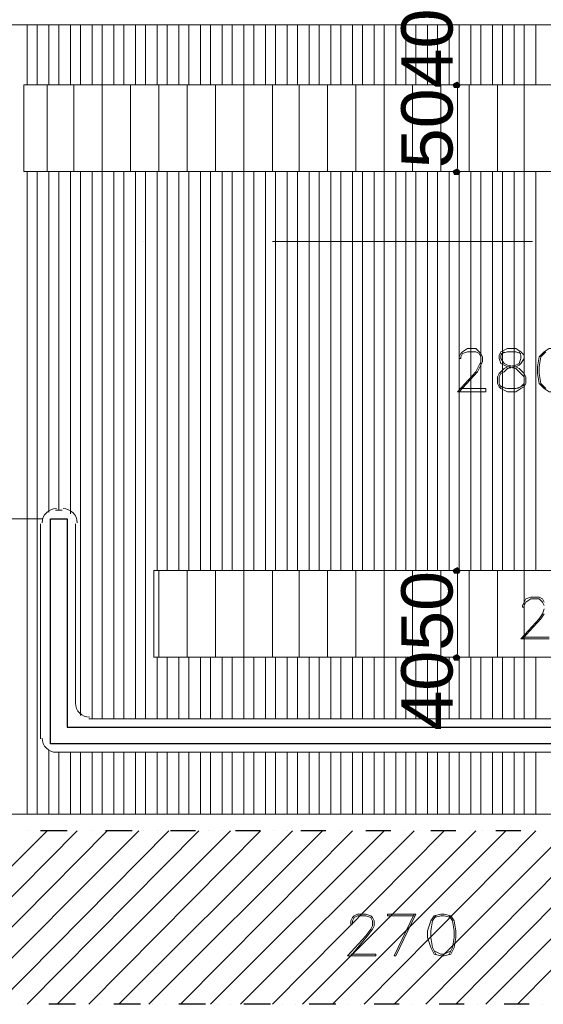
# Model space of a CAD drawing. Header units: metres. Extents: x 5.7 to 89.8, y 4 to 63.5.
# Tile 28 of 45: x 44.1 to 47.1, y 25.3 to 30.9. Entities that reach past the tile are written whole.
import ezdxf

# ---------------------------------------------------------------- set-up
doc = ezdxf.new("R2010")
doc.units = ezdxf.units.M
doc.header["$MEASUREMENT"] = 0
for name, color, linetype in [('PDF10_ax', 7, 'Continuous'), ('PDF10_dim', 7, 'Continuous'), ('PDF10_halozen', 7, 'Continuous'), ('PDF10_hatch-plan', 7, 'Continuous'), ('PDF10_khatchin', 7, 'Continuous'), ('PDF10_Layer5', 7, 'Continuous'), ('PDF10_saghf kazeb', 7, 'Continuous'), ('PDF10_Text', 7, 'Continuous'), ('PDF10_textt', 7, 'Continuous'), ('PDF10_wall', 7, 'Continuous')]:
    doc.layers.add(name, color=color, linetype=linetype)
doc.styles.add('PDF Arial', font='arial.ttf')

msp = doc.modelspace()

# ---------------------------------------------------------------- linework, layer by layer
at = {"layer": 'PDF10_ax', "lineweight": 9}
for points in [[(44.7787, 29.6609), (44.7787, 29.6609)], [(45.5203, 29.6609), (47.0227, 29.6609)]]:
    msp.add_lwpolyline(points, dxfattribs=at)
at = {"layer": 'PDF10_dim', "lineweight": 20}
for points in [[(46.5219, 30.5662), (46.5893, 30.5662)], [(46.5219, 27.2627), (46.5893, 27.2627)]]:
    msp.add_lwpolyline(points, close=True, dxfattribs=at)
for points in [[(46.5893, 30.547), (46.5893, 30.5277), (46.5893, 30.1039), (46.5893, 30.0847)], [(46.5893, 30.0654), (46.5219, 30.0654)], [(46.5893, 27.7635), (46.5219, 27.7635)], [(46.5893, 27.7443), (46.5893, 27.7154), (46.5893, 27.3012), (46.5893, 27.282)], [(46.5893, 26.8582), (46.5219, 26.8582)]]:
    msp.add_lwpolyline(points, dxfattribs=at)
at = {"layer": 'PDF10_dim', "transparency": 33554559}
for points in [[(46.5701, 30.5758), (46.5893, 30.5662), (46.5604, 30.5662)], [(46.5893, 30.5855), (46.5701, 30.5758), (46.5893, 30.5662)], [(46.599, 30.5758), (46.5893, 30.5662), (46.5893, 30.5855)], [(46.6086, 30.5662), (46.599, 30.5758), (46.5893, 30.5662)], [(46.5893, 30.5662), (46.5604, 30.5662), (46.5701, 30.547)], [(46.5701, 30.547), (46.5893, 30.547), (46.5893, 30.5662)], [(46.5893, 30.547), (46.5893, 30.5662), (46.599, 30.547)], [(46.5893, 30.5662), (46.599, 30.547), (46.6086, 30.5662)], [(46.5893, 30.0654), (46.5701, 30.075), (46.5604, 30.0654)], [(46.5604, 30.0654), (46.5701, 30.0461), (46.5893, 30.0654)], [(46.5893, 30.0847), (46.5893, 30.0654), (46.5701, 30.075)], [(46.5701, 30.0461), (46.5893, 30.0654), (46.5893, 30.0461)], [(46.599, 30.075), (46.5893, 30.0847), (46.5893, 30.0654)], [(46.5893, 30.0654), (46.6086, 30.0654), (46.599, 30.075)], [(46.5893, 30.0461), (46.599, 30.0461), (46.5893, 30.0654)], [(46.599, 30.0461), (46.5893, 30.0654), (46.6086, 30.0654)], [(46.5701, 27.7732), (46.5893, 27.7635), (46.5604, 27.7635)], [(46.5893, 27.7635), (46.5604, 27.7635), (46.5701, 27.7443)], [(46.5893, 27.7828), (46.5701, 27.7732), (46.5893, 27.7635)], [(46.5701, 27.7443), (46.5893, 27.7443), (46.5893, 27.7635)], [(46.599, 27.7732), (46.5893, 27.7635), (46.5893, 27.7828)], [(46.6086, 27.7635), (46.599, 27.7732), (46.5893, 27.7635)], [(46.5893, 27.7443), (46.5893, 27.7635), (46.599, 27.7443)], [(46.5893, 27.7635), (46.599, 27.7443), (46.6086, 27.7635)], [(46.5893, 27.282), (46.5893, 27.2627), (46.5701, 27.2723)], [(46.599, 27.2723), (46.5893, 27.282), (46.5893, 27.2627)], [(46.5893, 27.2627), (46.5701, 27.2723), (46.5604, 27.2627)], [(46.5604, 27.2627), (46.5701, 27.2435), (46.5893, 27.2627)], [(46.5701, 27.2435), (46.5893, 27.2627), (46.5893, 27.2435)], [(46.5893, 27.2627), (46.6086, 27.2627), (46.599, 27.2723)], [(46.5893, 27.2435), (46.599, 27.2435), (46.5893, 27.2627)], [(46.599, 27.2435), (46.5893, 27.2627), (46.6086, 27.2627)]]:
    msp.add_solid(points, dxfattribs=at)
at = {"layer": 'PDF10_halozen', "lineweight": 25}
for points in [[(44.1045, 26.2611), (44.1045, 26.2611)], [(44.3356, 26.2611), (44.1815, 26.2611)], [(44.403, 26.2611), (44.403, 26.2611)], [(44.4801, 26.2611), (44.4801, 26.2611)], [(44.7112, 26.2611), (44.5571, 26.2611)], [(44.7787, 26.2611), (44.7787, 26.2611)], [(44.8557, 26.2611), (44.8557, 26.2611)], [(45.0772, 26.2611), (44.9328, 26.2611)], [(45.1543, 26.2611), (45.1543, 26.2611)], [(45.2313, 26.2611), (45.2313, 26.2611)], [(45.4528, 26.2611), (45.3084, 26.2611)], [(45.5299, 26.2611), (45.5299, 26.2611)], [(45.6069, 26.2611), (45.6069, 26.2611)], [(45.8285, 26.2611), (45.684, 26.2611)], [(45.9055, 26.2611), (45.9055, 26.2611)], [(45.9826, 26.2611), (45.9826, 26.2611)], [(46.2041, 26.2611), (46.0596, 26.2611)], [(46.2811, 26.2611), (46.2811, 26.2611)], [(46.3582, 26.2611), (46.3582, 26.2611)], [(46.5797, 26.2611), (46.4352, 26.2611)], [(46.6567, 26.2611), (46.6567, 26.2611)], [(46.7338, 26.2611), (46.7338, 26.2611)], [(46.9553, 26.2611), (46.8108, 26.2611)], [(47.0324, 26.2611), (47.0324, 26.2611)], [(44.0852, 25.2594), (44.0852, 25.2594)], [(44.1526, 25.2594), (44.1526, 25.2594)], [(44.3838, 25.2594), (44.2297, 25.2594)], [(44.4608, 25.2594), (44.4608, 25.2594)], [(44.5282, 25.2594), (44.5282, 25.2594)], [(44.7594, 25.2594), (44.6053, 25.2594)], [(44.8268, 25.2594), (44.8268, 25.2594)], [(44.9039, 25.2594), (44.9039, 25.2594)], [(45.135, 25.2594), (44.9809, 25.2594)], [(45.2024, 25.2594), (45.2024, 25.2594)], [(45.2795, 25.2594), (45.2795, 25.2594)], [(45.5106, 25.2594), (45.3565, 25.2594)], [(45.578, 25.2594), (45.578, 25.2594)], [(45.6551, 25.2594), (45.6551, 25.2594)], [(45.8862, 25.2594), (45.7321, 25.2594)], [(45.9537, 25.2594), (45.9537, 25.2594)], [(46.0307, 25.2594), (46.0307, 25.2594)], [(46.2522, 25.2594), (46.1078, 25.2594)], [(46.3293, 25.2594), (46.3293, 25.2594)], [(46.4063, 25.2594), (46.4063, 25.2594)], [(46.6278, 25.2594), (46.4834, 25.2594)], [(46.7049, 25.2594), (46.7049, 25.2594)], [(46.7819, 25.2594), (46.7819, 25.2594)], [(47.0035, 25.2594), (46.859, 25.2594)], [(47.0805, 25.2594), (47.0805, 25.2594)]]:
    msp.add_lwpolyline(points, dxfattribs=at)
at = {"layer": 'PDF10_hatch-plan', "lineweight": 18}
for points in [[(44.1045, 30.5662), (44.1045, 30.9129)], [(44.1623, 30.5662), (44.1623, 30.9129)], [(44.2297, 30.5662), (44.2297, 30.9129)], [(44.2875, 30.5662), (44.2875, 30.9129)], [(44.3549, 30.5662), (44.3549, 30.9129)], [(44.4127, 30.5662), (44.4127, 30.9129)], [(44.4801, 30.5662), (44.4801, 30.9129)], [(44.5379, 26.9064), (44.5379, 29.6609), (44.5379, 30.0654), (44.5379, 30.5662), (44.5379, 30.9129)], [(44.6053, 30.5662), (44.6053, 30.9129)], [(44.6631, 30.5662), (44.6631, 30.9129)], [(44.7305, 30.5662), (44.7305, 30.9129)], [(44.7883, 30.5662), (44.7883, 30.9129)], [(44.8557, 30.5662), (44.8557, 30.9129)], [(44.9135, 30.5662), (44.9135, 30.9129)], [(44.9809, 30.5662), (44.9809, 30.9129)], [(45.0387, 30.5662), (45.0387, 30.9129)], [(45.1061, 30.5662), (45.1061, 30.9129)], [(45.1639, 30.5662), (45.1639, 30.9129)], [(45.2313, 30.5662), (45.2313, 30.9129)], [(45.2891, 30.5662), (45.2891, 30.9129)], [(45.3565, 26.9064), (45.3565, 27.2627), (45.3565, 27.7635), (45.3565, 29.6609), (45.3565, 30.0654), (45.3565, 30.5662), (45.3565, 30.9129)], [(45.4143, 30.5662), (45.4143, 30.9129)], [(45.4817, 30.5662), (45.4817, 30.9129)], [(45.5395, 30.5662), (45.5395, 30.9129)], [(45.6069, 30.5662), (45.6069, 30.9129)], [(45.6647, 30.5662), (45.6647, 30.9129)], [(45.7321, 30.5662), (45.7321, 30.9129)], [(45.7899, 30.5662), (45.7899, 30.9129)], [(45.8574, 30.5662), (45.8574, 30.9129)], [(45.9151, 30.5662), (45.9151, 30.9129)], [(45.9826, 30.5662), (45.9826, 30.9129)], [(46.0403, 30.5662), (46.0403, 30.9129)], [(46.1078, 30.5662), (46.1078, 30.9129)], [(46.1656, 26.9064), (46.1656, 27.2627), (46.1656, 27.7635), (46.1656, 29.6609), (46.1656, 30.0654), (46.1656, 30.5662), (46.1656, 30.9129)], [(46.233, 30.5662), (46.233, 30.9129)], [(46.2908, 30.5662), (46.2908, 30.9129)], [(46.3485, 30.5662), (46.3485, 30.9129)], [(46.416, 30.5662), (46.416, 30.9129)], [(46.4738, 30.5662), (46.4738, 30.9129)], [(46.5412, 30.5662), (46.5412, 30.9129)], [(46.599, 30.5662), (46.599, 30.9129)], [(46.6664, 30.5662), (46.6664, 30.9129)], [(46.7242, 30.5662), (46.7242, 30.9129)], [(46.7916, 30.5662), (46.7916, 30.9129)], [(46.8494, 30.5662), (46.8494, 30.9129)], [(46.9168, 30.5662), (46.9168, 30.9129)], [(46.9746, 26.9064), (46.9746, 27.2627), (46.9746, 27.7635), (46.9746, 29.6609), (46.9746, 30.0654), (46.9746, 30.5662), (46.9746, 30.9129)], [(47.042, 30.5662), (47.042, 30.9129)], [(44.22, 30.0654), (44.22, 30.5662)], [(44.3741, 30.0654), (44.3741, 30.5662)], [(44.7016, 30.0654), (44.7016, 30.5662)], [(44.8653, 30.0654), (44.8653, 30.5662)], [(45.0291, 30.0654), (45.0291, 30.5662)], [(45.1928, 30.0654), (45.1928, 30.5662)], [(45.5203, 30.0654), (45.5203, 30.5662)], [(45.6744, 30.0654), (45.6744, 30.5662)], [(45.8381, 30.0654), (45.8381, 30.5662)], [(46.0018, 30.0654), (46.0018, 30.5662)], [(46.3293, 30.0654), (46.3293, 30.5662)], [(46.493, 30.0654), (46.493, 30.5662)], [(46.6567, 30.0654), (46.6567, 30.5662)], [(46.8205, 30.0654), (46.8205, 30.5662)], [(44.1045, 26.3574), (44.1045, 28.0621), (44.1045, 29.6609), (44.1045, 30.0654)], [(44.1623, 26.3574), (44.1623, 28.0621), (44.1623, 29.6609), (44.1623, 30.0654)], [(44.2297, 28.1006), (44.2297, 29.6609), (44.2297, 30.0654)], [(44.2875, 28.1103), (44.2875, 29.6609), (44.2875, 30.0654)], [(44.3549, 28.091), (44.3549, 29.6609), (44.3549, 30.0654)], [(44.4127, 26.9256), (44.4127, 29.6609), (44.4127, 30.0654)], [(44.4801, 26.9064), (44.4801, 29.6609), (44.4801, 30.0654)], [(44.6053, 26.9064), (44.6053, 29.6609), (44.6053, 30.0654)], [(44.6631, 26.9064), (44.6631, 29.6609), (44.6631, 30.0654)], [(44.7305, 26.9064), (44.7305, 29.6609), (44.7305, 30.0654)], [(44.7883, 26.9064), (44.7883, 29.6609), (44.7883, 30.0654)], [(44.8557, 27.7635), (44.8557, 29.6609), (44.8557, 30.0654)], [(44.9135, 27.7635), (44.9135, 29.6609), (44.9135, 30.0654)], [(44.9809, 27.7635), (44.9809, 29.6609), (44.9809, 30.0654)], [(45.0387, 27.7635), (45.0387, 29.6609), (45.0387, 30.0654)], [(45.1061, 27.7635), (45.1061, 29.6609), (45.1061, 30.0654)], [(45.1639, 27.7635), (45.1639, 29.6609), (45.1639, 30.0654)], [(45.2313, 27.7635), (45.2313, 29.6609), (45.2313, 30.0654)], [(45.2891, 27.7635), (45.2891, 29.6609), (45.2891, 30.0654)], [(45.4143, 27.7635), (45.4143, 29.6609), (45.4143, 30.0654)], [(45.4817, 27.7635), (45.4817, 29.6609), (45.4817, 30.0654)], [(45.5395, 27.7635), (45.5395, 29.6609), (45.5395, 30.0654)], [(45.6069, 27.7635), (45.6069, 29.6609), (45.6069, 30.0654)], [(45.6647, 27.7635), (45.6647, 29.6609), (45.6647, 30.0654)], [(45.7321, 27.7635), (45.7321, 29.6609), (45.7321, 30.0654)], [(45.7899, 27.7635), (45.7899, 29.6609), (45.7899, 30.0654)], [(45.8574, 27.7635), (45.8574, 29.6609), (45.8574, 30.0654)], [(45.9151, 27.7635), (45.9151, 29.6609), (45.9151, 30.0654)], [(45.9826, 27.7635), (45.9826, 29.6609), (45.9826, 30.0654)], [(46.0403, 27.7635), (46.0403, 29.6609), (46.0403, 30.0654)], [(46.1078, 27.7635), (46.1078, 29.6609), (46.1078, 30.0654)], [(46.233, 27.7635), (46.233, 29.6609), (46.233, 30.0654)], [(46.2908, 27.7635), (46.2908, 29.6609), (46.2908, 30.0654)], [(46.3485, 27.7635), (46.3485, 29.6609), (46.3485, 30.0654)], [(46.416, 27.7635), (46.416, 29.6609), (46.416, 30.0654)], [(46.4738, 27.7635), (46.4738, 29.6609), (46.4738, 30.0654)], [(46.5412, 27.7635), (46.5412, 29.6609), (46.5412, 30.0654)], [(46.599, 27.7635), (46.599, 29.6609), (46.599, 30.0654)], [(46.6664, 27.7635), (46.6664, 29.6609), (46.6664, 30.0654)], [(46.7242, 27.7635), (46.7242, 29.6609), (46.7242, 30.0654)], [(46.7916, 27.7635), (46.7916, 29.6609), (46.7916, 30.0654)], [(46.8494, 27.7635), (46.8494, 29.6609), (46.8494, 30.0654)], [(46.9168, 27.7635), (46.9168, 29.6609), (46.9168, 30.0654)], [(47.042, 27.7635), (47.042, 29.6609), (47.042, 30.0654)], [(44.8653, 27.2627), (44.8653, 27.7635)], [(45.0291, 27.2627), (45.0291, 27.7635)], [(45.1928, 27.2627), (45.1928, 27.7635)], [(45.5203, 27.2627), (45.5203, 27.7635)], [(45.6744, 27.2627), (45.6744, 27.7635)], [(45.8381, 27.2627), (45.8381, 27.7635)], [(46.0018, 27.2627), (46.0018, 27.7635)], [(46.3293, 27.2627), (46.3293, 27.7635)], [(46.493, 27.2627), (46.493, 27.7635)], [(46.6567, 27.2627), (46.6567, 27.7635)], [(46.8205, 27.2627), (46.8205, 27.7635)], [(44.8557, 26.9064), (44.8557, 27.2627)], [(44.9135, 26.9064), (44.9135, 27.2627)], [(44.9809, 26.9064), (44.9809, 27.2627)], [(45.0387, 26.9064), (45.0387, 27.2627)], [(45.1061, 26.9064), (45.1061, 27.2627)], [(45.1639, 26.9064), (45.1639, 27.2627)], [(45.2313, 26.9064), (45.2313, 27.2627)], [(45.2891, 26.9064), (45.2891, 27.2627)], [(45.4143, 26.9064), (45.4143, 27.2627)], [(45.4817, 26.9064), (45.4817, 27.2627)], [(45.5395, 26.9064), (45.5395, 27.2627)], [(45.6069, 26.9064), (45.6069, 27.2627)], [(45.6647, 26.9064), (45.6647, 27.2627)], [(45.7321, 26.9064), (45.7321, 27.2627)], [(45.7899, 26.9064), (45.7899, 27.2627)], [(45.8574, 26.9064), (45.8574, 27.2627)], [(45.9151, 26.9064), (45.9151, 27.2627)], [(45.9826, 26.9064), (45.9826, 27.2627)], [(46.0403, 26.9064), (46.0403, 27.2627)], [(46.1078, 26.9064), (46.1078, 27.2627)], [(46.233, 26.9064), (46.233, 27.2627)], [(46.2908, 26.9064), (46.2908, 27.2627)], [(46.3485, 26.9064), (46.3485, 27.2627)], [(46.416, 26.9064), (46.416, 27.2627)], [(46.4738, 26.9064), (46.4738, 27.2627)], [(46.5412, 26.9064), (46.5412, 27.2627)], [(46.599, 26.9064), (46.599, 27.2627)], [(46.6664, 26.9064), (46.6664, 27.2627)], [(46.7242, 26.9064), (46.7242, 27.2627)], [(46.7916, 26.9064), (46.7916, 27.2627)], [(46.8494, 26.9064), (46.8494, 27.2627)], [(46.9168, 26.9064), (46.9168, 27.2627)], [(47.042, 26.9064), (47.042, 27.2627)], [(44.2297, 26.3574), (44.2297, 26.7234)], [(44.2875, 26.3574), (44.2875, 26.7137)], [(44.3549, 26.3574), (44.3549, 26.7137)], [(44.4127, 26.3574), (44.4127, 26.7137)], [(44.4801, 26.3574), (44.4801, 26.7137)], [(44.5379, 26.3574), (44.5379, 26.7137)], [(44.6053, 26.3574), (44.6053, 26.7137)], [(44.6631, 26.3574), (44.6631, 26.7137)], [(44.7305, 26.3574), (44.7305, 26.7137)], [(44.7883, 26.3574), (44.7883, 26.7137)], [(44.8557, 26.3574), (44.8557, 26.7137)], [(44.9135, 26.3574), (44.9135, 26.7137)], [(44.9809, 26.3574), (44.9809, 26.7137)], [(45.0387, 26.3574), (45.0387, 26.7137)], [(45.1061, 26.3574), (45.1061, 26.7137)], [(45.1639, 26.3574), (45.1639, 26.7137)], [(45.2313, 26.3574), (45.2313, 26.7137)], [(45.2891, 26.3574), (45.2891, 26.7137)], [(45.3565, 26.3574), (45.3565, 26.7137)], [(45.4143, 26.3574), (45.4143, 26.7137)], [(45.4817, 26.3574), (45.4817, 26.7137)], [(45.5395, 26.3574), (45.5395, 26.7137)], [(45.6069, 26.3574), (45.6069, 26.7137)], [(45.6647, 26.3574), (45.6647, 26.7137)], [(45.7321, 26.3574), (45.7321, 26.7137)], [(45.7899, 26.3574), (45.7899, 26.7137)], [(45.8574, 26.3574), (45.8574, 26.7137)], [(45.9151, 26.3574), (45.9151, 26.7137)], [(45.9826, 26.3574), (45.9826, 26.7137)], [(46.0403, 26.3574), (46.0403, 26.7137)], [(46.1078, 26.3574), (46.1078, 26.7137)], [(46.1656, 26.3574), (46.1656, 26.7137)], [(46.233, 26.3574), (46.233, 26.7137)], [(46.2908, 26.3574), (46.2908, 26.7137)], [(46.3485, 26.3574), (46.3485, 26.7137)], [(46.416, 26.3574), (46.416, 26.7137)], [(46.4738, 26.3574), (46.4738, 26.7137)], [(46.5412, 26.3574), (46.5412, 26.7137)], [(46.599, 26.3574), (46.599, 26.7137)], [(46.6664, 26.3574), (46.6664, 26.7137)], [(46.7242, 26.3574), (46.7242, 26.7137)], [(46.7916, 26.3574), (46.7916, 26.7137)], [(46.8494, 26.3574), (46.8494, 26.7137)], [(46.9168, 26.3574), (46.9168, 26.7137)], [(46.9746, 26.3574), (46.9746, 26.7137)], [(47.042, 26.3574), (47.042, 26.7137)], [(43.2184, 25.2594), (44.22, 26.2611)], [(43.4014, 25.2594), (44.3934, 26.2611)], [(43.5748, 25.2594), (44.5668, 26.2611)], [(43.7481, 25.2594), (44.7498, 26.2611)], [(43.9311, 25.2594), (44.9231, 26.2611)], [(44.1045, 25.2594), (45.0965, 26.2611)], [(44.2778, 25.2594), (45.2795, 26.2611)], [(44.4608, 25.2594), (45.4528, 26.2611)], [(44.6342, 25.2594), (45.6358, 26.2611)], [(44.8076, 25.2594), (45.8092, 26.2611)], [(44.9905, 25.2594), (45.9826, 26.2611)], [(45.1639, 25.2594), (46.1656, 26.2611)], [(45.3373, 25.2594), (46.3389, 26.2611)], [(45.5203, 25.2594), (46.5123, 26.2611)], [(45.6936, 25.2594), (46.6953, 26.2611)], [(45.867, 25.2594), (46.8686, 26.2611)], [(46.05, 25.2594), (47.042, 26.2611)], [(46.2233, 25.2594), (47.225, 26.2611)], [(46.4063, 25.2594), (47.3983, 26.2611)], [(46.5797, 25.2594), (47.5717, 26.2611)], [(46.7531, 25.2594), (47.7547, 26.2611)], [(46.936, 25.2594), (47.9281, 26.2611)]]:
    msp.add_lwpolyline(points, dxfattribs=at)
at = {"layer": 'PDF10_khatchin', "lineweight": 18}
msp.add_lwpolyline([(44.1912, 28.0621), (43.9793, 28.0621)], dxfattribs=at)
at = {"layer": 'PDF10_Layer5', "lineweight": 13}
for points in [[(43.7192, 30.9129), (51.4531, 30.9129)], [(44.3067, 28.1103), (44.2682, 28.1103)], [(44.1815, 28.0332), (44.1815, 26.7908)], [(44.3838, 28.0332), (44.3838, 26.993)], [(50.0084, 26.9064), (44.4608, 26.9064)], [(50.201, 26.7137), (44.2682, 26.7137)]]:
    msp.add_lwpolyline(points, dxfattribs=at)
for centre, start, end in [((44.273, 28.038), 90, 180), ((44.3115, 28.038), 0.0055, 90), ((44.4656, 26.9979), 180, 270), ((44.273, 26.7956), 180, 270)]:
    msp.add_arc(centre, 0.0819, start, end, dxfattribs=at)
at = {"layer": 'PDF10_saghf kazeb', "lineweight": 18}
msp.add_lwpolyline([(51.6842, 30.7588), (52.0598, 30.7588), (52.0598, 26.3574), (36.4573, 26.3574), (36.4573, 26.7619)], dxfattribs=at)
for points in [[(44.0852, 30.0654), (44.0852, 30.5662), (51.0871, 30.5662), (51.0871, 30.0654)], [(49.6328, 27.7635), (49.6328, 27.2627), (44.8364, 27.2627), (44.8364, 27.7635)]]:
    msp.add_lwpolyline(points, close=True, dxfattribs=at)
at = {"layer": 'PDF10_textt', "lineweight": 20}
for points in [[(46.599, 28.8133), (46.7531, 28.8133), (46.7531, 28.7941), (46.5893, 28.7941), (46.6953, 28.9097), (46.7145, 28.9482), (46.7242, 28.9674), (46.7242, 28.9963), (46.7145, 29.0156), (46.6953, 29.0252), (46.6471, 29.0252), (46.6182, 29.0156), (46.6086, 28.9963), (46.6086, 28.9867), (46.599, 28.9867), (46.599, 28.9963), (46.6086, 29.0156), (46.6182, 29.0252), (46.6471, 29.0445), (46.6953, 29.0445), (46.7145, 29.0252), (46.7242, 29.0156), (46.7338, 28.9963), (46.7338, 28.9674), (46.7242, 28.9482), (46.7049, 28.9097), (46.599, 28.7941)], [(46.859, 29.0252), (46.8397, 29.006), (46.8397, 28.9867), (46.859, 28.9578), (46.8783, 28.9482), (46.9264, 28.9385), (46.9457, 28.9289), (46.9746, 28.9), (46.9842, 28.8808), (46.9842, 28.8422), (46.9746, 28.823), (46.9553, 28.8133), (46.9264, 28.7941), (46.8783, 28.7941), (46.8397, 28.8133), (46.8301, 28.823), (46.8205, 28.8422), (46.8205, 28.8808), (46.8301, 28.9), (46.859, 28.9289), (46.8783, 28.9385), (46.9264, 28.9482), (46.9457, 28.9578), (46.9553, 28.9867), (46.9553, 29.006), (46.9457, 29.0252)], [(46.9553, 29.0156), (46.9264, 29.0252), (46.8783, 29.0252), (46.8397, 29.0156)], [(47.0998, 29.0252), (47.0709, 28.9963), (47.0613, 28.9385), (47.0613, 28.9), (47.0709, 28.8422), (47.0998, 28.8133)], [(46.8301, 28.8326), (46.8686, 28.8133)], [(46.936, 28.8133), (46.9746, 28.8326)], [(47.0901, 27.5613), (47.0805, 27.5805), (47.0613, 27.5998), (47.0131, 27.5998), (46.9842, 27.5805), (46.9746, 27.5613), (46.9746, 27.5517), (46.9649, 27.5517), (46.9649, 27.5613), (46.9746, 27.5805), (46.9842, 27.5998), (47.0131, 27.6094), (47.0613, 27.6094), (47.0805, 27.5998), (47.0901, 27.5805)], [(47.119, 27.3687), (46.9553, 27.3687), (47.0613, 27.4842), (47.0805, 27.5131), (47.0901, 27.542)], [(47.0901, 27.5131), (47.0709, 27.4842), (46.9649, 27.3687)], [(46.9649, 27.3783), (47.119, 27.3783)], [(45.9729, 25.5484), (46.1174, 25.5484), (46.1174, 25.5387), (45.9537, 25.5387), (46.0596, 25.6543), (46.0885, 25.6928), (46.0981, 25.7121), (46.0981, 25.741), (46.0885, 25.7602), (46.0596, 25.7699), (46.0115, 25.7699), (45.9922, 25.7602), (45.9826, 25.741), (45.9826, 25.7217), (45.9729, 25.7217), (45.9729, 25.741), (45.9826, 25.7602), (45.9922, 25.7699), (46.0115, 25.7795), (46.0596, 25.7795), (46.0885, 25.7699), (46.0981, 25.7602), (46.1078, 25.741), (46.1078, 25.7121), (46.0981, 25.6928), (46.0692, 25.6543), (45.9729, 25.5387)], [(46.3389, 25.7699), (46.1848, 25.7699), (46.1848, 25.7795), (46.3485, 25.7795), (46.233, 25.5387), (46.2233, 25.5387), (46.3389, 25.7795)], [(46.4641, 25.7699), (46.4449, 25.741), (46.4352, 25.6832), (46.4352, 25.6447), (46.4449, 25.5869), (46.4641, 25.5484)], [(46.5508, 25.7602), (46.5123, 25.7699), (46.493, 25.7699), (46.4545, 25.7602)], [(46.5412, 25.5484), (46.5604, 25.5869), (46.5701, 25.6447), (46.5701, 25.6832), (46.5604, 25.741), (46.5412, 25.7699)], [(46.4545, 25.5676), (46.493, 25.5484), (46.5123, 25.5484), (46.5508, 25.5676)]]:
    msp.add_lwpolyline(points, dxfattribs=at)
for points in [[(46.8783, 29.0445), (46.8397, 29.0252), (46.8301, 29.006), (46.8301, 28.9867), (46.8397, 28.9578), (46.859, 28.9482), (46.8783, 28.9385), (46.9264, 28.9289), (46.9457, 28.9097), (46.9553, 28.9), (46.9746, 28.8808), (46.9746, 28.8422), (46.9553, 28.823), (46.9264, 28.8133), (46.8783, 28.8133), (46.8397, 28.823), (46.8301, 28.8422), (46.8301, 28.8808), (46.8397, 28.9), (46.859, 28.9097), (46.8783, 28.9289), (46.9264, 28.9385), (46.9457, 28.9482), (46.9553, 28.9578), (46.9746, 28.9867), (46.9746, 29.006), (46.9553, 29.0252), (46.9264, 29.0445)], [(47.119, 29.0445), (47.0901, 29.0252), (47.0613, 28.9963), (47.0516, 28.9385), (47.0516, 28.9), (47.0613, 28.8422), (47.0901, 28.8133), (47.119, 28.7941), (47.1479, 28.7941), (47.1768, 28.8133), (47.2057, 28.8422), (47.2154, 28.9), (47.2154, 28.9385), (47.2057, 28.9963), (47.1768, 29.0252), (47.1479, 29.0445)], [(46.493, 25.7795), (46.4545, 25.7699), (46.4352, 25.741), (46.416, 25.6832), (46.416, 25.6447), (46.4352, 25.5869), (46.4545, 25.5484), (46.493, 25.5387), (46.5123, 25.5387), (46.5508, 25.5484), (46.5701, 25.5869), (46.5797, 25.6447), (46.5797, 25.6832), (46.5701, 25.741), (46.5508, 25.7699), (46.5123, 25.7795)]]:
    msp.add_lwpolyline(points, close=True, dxfattribs=at)
at = {"layer": 'PDF10_wall', "lineweight": 30}
msp.add_lwpolyline([(44.3356, 26.8582), (50.1336, 26.8582), (50.1336, 28.0621), (50.2299, 28.0621), (50.2299, 26.7619), (44.2393, 26.7619), (44.2393, 28.0621), (44.3356, 28.0621)], close=True, dxfattribs=at)

# ---------------------------------------------------------------- texts
at = {"layer": 'PDF10_Text', "char_height": 0.29645, "attachment_point": 7, "rotation": 90, "style": 'PDF Arial'}
for s, insert in [('5040', (46.5654, 30.0847)), ('4050', (46.5654, 26.8389))]:
    msp.add_mtext(s, dxfattribs=dict(at, insert=insert))

doc.saveas('drawing.dxf')
